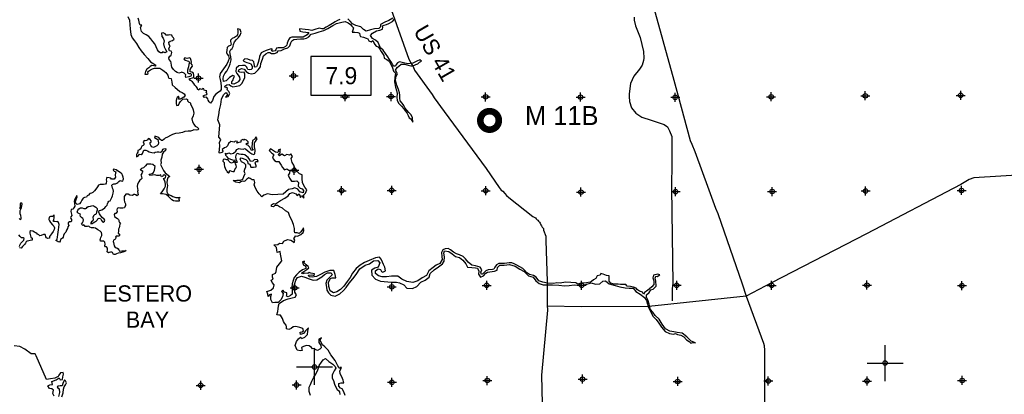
# Model space of a CAD drawing. Extents: x 93694 to 431614, y 695417 to 917177.
# Tile 5 of 13: x 205371 to 260041, y 758186 to 779023. Entities that reach past the tile are written whole.
import ezdxf
from ezdxf.enums import TextEntityAlignment as Align

# ---------------------------------------------------------------- set-up
doc = ezdxf.new("R2010")
doc.units = 0
doc.header["$LTSCALE"] = 2000
doc.header["$PDMODE"] = 34
doc.header["$PDSIZE"] = 250
doc.layers.get('0').update_dxf_attribs({"linetype": 'CONTINUOUS'})
for name, color, linetype in [('BOXES', 7, 'CONTINUOUS'), ('MAJROADS', 9, 'CONTINUOUS'), ('MAY1990', 7, 'CONTINUOUS'), ('RGAGES', 5, 'CONTINUOUS'), ('SEC', 2, 'CONTINUOUS'), ('TSHIPS', 7, 'CONTINUOUS'), ('WATER', 4, 'CONTINUOUS')]:
    doc.layers.add(name, color=color, linetype=linetype)

# ---------------------------------------------------------------- blocks, each defined once
blk = doc.blocks.new('TICK')
at = {"color": 0}
for points in [[(500, 0), (500, 1000)], [(0, 500), (1000, 500)]]:
    blk.add_lwpolyline(points, dxfattribs=at)
blk.add_point((500, 500), dxfattribs=at)
blk = doc.blocks.new('RGAGE')
at = {"layer": 'RGAGES', "color": 0, "const_width": 245}
blk.add_lwpolyline([(-301, 0, 1), (384, 0, 1)], format="xyb", close=True, dxfattribs=at)
at = {"layer": 'RGAGES', "color": 0}
blk.add_attdef('ID--#', text='', height=540, dxfattribs=at).set_placement((434, 809), align=Align.CENTER)
blk = doc.blocks.new('BOX')
at = {"color": 0}
blk.add_lwpolyline([(-1455, -532), (1065, -532), (1065, 1088), (-1455, 1088)], close=True, dxfattribs=at)

msp = doc.modelspace()

# ---------------------------------------------------------------- linework, layer by layer
at = {"layer": 'MAJROADS', "color": 0}
for points in [[(225991, 779587), (226976, 776823), (227067, 776655), (227149, 776528), (227224, 776419), (227290, 776217), (228276, 774853), (228393, 774684), (228940, 773918), (231279, 770750), (232000, 769680), (232108, 769545), (232200, 769486), (232316, 769359), (232399, 769250), (232524, 769132), (233865, 768074), (233940, 768032), (234015, 767998), (234057, 767939), (234098, 767888), (234149, 767871), (234173, 767821), (234198, 767795), (234240, 767753), (234273, 767711), (234281, 767652), (234306, 767610), (234347, 767551), (234380, 767476), (234447, 767408), (234463, 767307), (234578, 766980), (234576, 766737), (234651, 764457), (234666, 763091), (234682, 762924), (234673, 762873), (234336, 759248), (234479, 753675)], [(240473, 780066), (241697, 775666), (241917, 774843), (242602, 772308), (242693, 772106), (242858, 771694), (243638, 769560), (243999, 768544), (244131, 768241), (245484, 764335), (245705, 763646), (246675, 761025), (246699, 760899), (246722, 760630), (246735, 759072), (246696, 753760)], [(239488, 779153), (239485, 778992), (239556, 778673), (239818, 778022), (240000, 777250), (240022, 776882), (240016, 776760), (239930, 776501), (239791, 776265), (239475, 775884), (239284, 775477), (239210, 774903), (239210, 774748), (239232, 774469), (239343, 774120), (239582, 773831), (239907, 773594), (240442, 773425), (240879, 773289), (241158, 773200), (241342, 773055), (241456, 772832), (241577, 772529), (241584, 771130), (241555, 769654), (241639, 764345)], [(262841, 770511), (258347, 770218), (258087, 770137), (257624, 769855), (252383, 767113), (247109, 764396), (245705, 763646), (240295, 763073), (236566, 763059), (234666, 763091)], [(241639, 764345), (241593, 764073), (241595, 763379)]]:
    msp.add_lwpolyline(points, dxfattribs=at)
at = {"layer": 'SEC', "color": 0}
for p in [(215304, 775771), (220575, 775901), (223434, 774738), (225990, 774749), (231243, 774729), (236513, 774717), (241766, 774706), (247095, 774735), (252324, 774791), (257619, 774812), (215335, 770701), (220614, 770648), (223247, 769511), (226028, 769529), (231248, 769509), (252337, 769496), (257666, 769525), (236535, 769430), (241788, 769461), (247150, 769465), (220645, 764104), (226033, 764167), (231303, 764247), (236574, 764252), (241852, 764249), (247122, 764245), (252417, 764259), (257687, 764230), (215421, 758686), (220742, 758708), (226038, 758855), (231333, 758952), (236621, 759032), (241907, 758903), (246935, 758931), (252421, 758926), (257699, 758956)]:
    msp.add_point(p, dxfattribs=at)
at = {"layer": 'WATER', "color": 0}
for points in [[(211378, 779207), (211477, 778989), (211484, 778738), (211507, 778520), (211547, 778201), (211621, 778017), (211737, 777840), (211854, 777697), (211986, 777470), (212110, 777293), (212285, 777091), (212484, 776872), (212626, 776687), (212826, 776569), (212926, 776493), (212900, 776443), (212817, 776460), (212716, 776477), (212607, 776411), (212548, 776353), (212422, 776262), (212354, 776136), (212320, 775994), (212445, 775993), (212512, 776035), (212488, 776094), (212530, 776152), (212639, 776227), (212740, 776293), (212849, 776317), (212975, 776333), (213159, 776324), (213317, 776222), (213401, 776163), (213492, 776087), (213592, 775936), (213616, 775843), (213658, 775776), (213775, 775742), (213799, 775641), (213824, 775574), (213831, 775407), (213998, 775246), (214114, 775154), (214256, 775035), (214389, 774968), (214498, 774892), (214564, 774807), (214480, 774707), (214387, 774658), (214286, 774608), (214194, 774600), (214203, 774667), (214229, 774734), (214195, 774751), (214111, 774701), (214077, 774626), (214051, 774526), (214059, 774384), (214083, 774241), (214192, 774274), (214235, 774366), (214302, 774466), (214429, 774599), (214630, 774623), (214680, 774581), (214696, 774505), (214754, 774438), (214846, 774412), (214879, 774278), (214961, 774118), (215011, 774017), (215043, 773825), (215000, 773674), (214924, 773507), (214973, 773339), (215039, 773213), (215114, 773096), (215222, 773036), (215314, 772960), (215255, 772894), (215163, 772886), (215045, 772895), (214962, 772862), (214861, 772829), (214735, 772830), (214542, 772798), (214408, 772757), (214232, 772708), (214031, 772693), (213863, 772635), (213746, 772577), (213586, 772495), (213452, 772437), (213384, 772370), (213308, 772304), (213241, 772296), (213158, 772380), (213092, 772464), (212983, 772515), (212883, 772541), (212857, 772466), (212941, 772407), (213041, 772356), (213073, 772171), (213056, 772088), (212980, 772013), (212871, 771947), (212795, 771914), (212703, 771948), (212645, 772023), (212612, 772099), (212613, 772183), (212663, 772216), (212672, 772283), (212622, 772350), (212531, 772418), (212488, 772376), (212480, 772334), (212413, 772310), (212337, 772285), (212279, 772311), (212228, 772236), (212261, 772135), (212269, 772059), (212235, 772026), (212159, 771985), (212125, 771918), (212091, 771835), (212016, 771785), (211940, 771752), (211923, 771660), (211897, 771593), (211855, 771526), (211854, 771401), (211921, 771425), (211972, 771475), (212031, 771534), (212123, 771525), (212182, 771574), (212224, 771666), (212267, 771766), (212375, 771757), (212459, 771732), (212568, 771681), (212701, 771638), (212835, 771620), (212902, 771653), (213003, 771678), (213095, 771677), (213187, 771660), (213279, 771710), (213314, 771818), (213423, 771859), (213490, 771834), (213464, 771742), (213354, 771659), (213287, 771542), (213260, 771375), (213209, 771216), (213233, 771040), (213191, 770965), (213265, 770814), (213364, 770629), (213447, 770503), (213614, 770368), (213714, 770292), (213596, 770225), (213554, 770109), (213544, 769950), (213585, 769807), (213559, 769698), (213550, 769589), (213541, 769439), (213590, 769346), (213665, 769287), (213774, 769253), (213882, 769185), (214041, 769134), (214184, 769142), (214275, 769124), (214208, 769074), (214216, 769032), (214233, 768982), (214224, 768924), (214140, 768932), (214031, 768933), (213906, 768942), (213823, 769002), (213731, 769094), (213631, 769195), (213506, 769297), (213297, 769332), (213197, 769332), (213273, 769449), (213391, 769607), (213476, 769766), (213460, 769858), (213444, 769992), (213411, 770093), (213362, 770194), (213471, 770235), (213480, 770335), (213396, 770386), (213338, 770361), (213312, 770311), (213245, 770278), (213228, 770328), (213204, 770387), (213120, 770363), (212994, 770363), (212877, 770389), (212752, 770382), (212592, 770358), (212568, 770425), (212719, 770466), (212794, 770515), (212862, 770649), (212889, 770850), (212755, 770968), (212647, 770994), (212538, 770986), (212429, 770995), (212353, 770903), (212286, 770820), (212243, 770787), (212126, 770754), (212059, 770679), (212134, 770645), (212200, 770603), (212175, 770545), (212149, 770469), (212098, 770378), (212140, 770302), (212147, 770193), (212097, 770143), (212046, 770093), (211979, 770010), (211919, 769876), (211893, 769743), (211909, 769634), (211934, 769525), (211908, 769458), (211933, 769382), (211957, 769290), (211882, 769232), (211840, 769274), (211773, 769291), (211706, 769300), (211631, 769250), (211488, 769268), (211397, 769327), (211263, 769311), (211178, 769186), (211169, 769111), (211177, 768994), (211193, 768885), (211251, 768776), (211250, 768684), (211208, 768634), (211191, 768558), (211098, 768542), (211015, 768543), (210939, 768543), (210864, 768552), (210780, 768519), (210771, 768452), (210779, 768327), (210711, 768243), (210661, 768235), (210619, 768185), (210643, 768085), (210710, 768026), (210793, 767958), (210860, 767916), (210876, 767874), (210876, 767824), (210909, 767748), (210984, 767731), (210959, 767689), (210925, 767647), (210908, 767547), (210890, 767455), (210865, 767372), (210855, 767254), (210838, 767154), (210921, 767087), (210921, 767020), (210887, 766978), (210812, 766987), (210736, 766979), (210694, 766929), (210702, 766904), (210694, 766837), (210660, 766795), (210618, 766779), (210576, 766754), (210559, 766695), (210575, 766637), (210600, 766544), (210624, 766444), (210674, 766360), (210766, 766334), (210841, 766275), (210874, 766216), (210915, 766140), (211041, 766165), (211150, 766164), (211284, 766188), (211208, 766122), (211099, 766097), (210965, 766048), (210847, 766032), (210755, 766008), (210671, 765966), (210587, 765958), (210554, 766009), (210530, 766076), (210479, 766101), (210412, 766085), (210345, 766069), (210295, 766061), (210237, 766103), (210238, 766229), (210238, 766321), (210188, 766380), (210138, 766397), (210105, 766447), (210114, 766531), (210098, 766648), (210048, 766707), (209956, 766699), (209864, 766700), (209839, 766775), (209865, 766834), (209882, 766901), (209933, 767026), (209933, 767093), (209909, 767185), (209834, 767253), (209709, 767329), (209576, 767422), (209484, 767448), (209366, 767448), (209274, 767474), (209225, 767516), (209166, 767542), (209116, 767517), (209015, 767518), (208974, 767577), (208924, 767610), (208882, 767569), (208807, 767653), (208857, 767720), (208900, 767795), (208917, 767887), (208884, 767962), (208801, 768022), (208743, 768072), (208735, 768148), (208743, 768206), (208660, 768248), (208610, 768266), (208568, 768324), (208594, 768433), (208653, 768508), (208754, 768549), (208846, 768549), (208930, 768515), (209047, 768514), (209089, 768547), (209123, 768597), (209165, 768630), (209215, 768630), (209299, 768646), (209425, 768679), (209508, 768645), (209600, 768594), (209675, 768526), (209666, 768434), (209632, 768326), (209623, 768217), (209581, 768184), (209522, 768167), (209463, 768118), (209437, 768026), (209445, 767917), (209436, 767833), (209360, 767775), (209318, 767717), (209318, 767675), (209393, 767683), (209460, 767732), (209544, 767774), (209612, 767824), (209671, 767873), (209713, 767949), (209780, 767990), (209855, 767956), (209922, 767847), (209971, 767788), (210013, 767762), (210072, 767812), (210098, 767871), (210056, 767930), (209956, 768022), (209881, 768106), (209799, 768224), (209766, 768317), (209791, 768409), (209875, 768433), (209926, 768449), (210018, 768499), (210102, 768549), (210161, 768624), (210220, 768699), (210246, 768774), (210288, 768866), (210322, 768932), (210389, 768949), (210440, 769024), (210483, 769124), (210525, 769233), (210568, 769366), (210577, 769492), (210569, 769584), (210528, 769651), (210487, 769811), (210521, 769852), (210596, 769885), (210689, 769901), (210756, 769926), (210815, 769959), (210874, 770017), (210949, 770075), (211008, 770058), (211092, 770049), (211125, 770108), (211134, 770166), (211110, 770267), (211085, 770368), (211044, 770452), (210952, 770519), (210861, 770587), (210719, 770680), (210585, 770706), (210560, 770647), (210618, 770605), (210701, 770554), (210693, 770496), (210675, 770379), (210699, 770261), (210615, 770153), (210556, 770153), (210464, 770154), (210423, 770204), (210331, 770230), (210205, 770239), (210188, 770181), (210179, 770114), (210187, 770039), (210178, 769938), (210136, 769880), (210019, 769855), (209952, 769848), (209843, 769857), (209742, 769815), (209691, 769724), (209590, 769599), (209522, 769499), (209430, 769407), (209362, 769383), (209262, 769358), (209186, 769267), (209127, 769217), (209076, 769158), (208967, 769134), (208892, 769101), (208824, 768993), (208765, 768867), (208697, 768776), (208563, 768743), (208488, 768811), (208472, 768903), (208498, 769020), (208566, 769178), (208541, 769237), (208507, 769179), (208473, 769112), (208431, 769037), (208388, 768912), (208412, 768794), (208428, 768660), (208377, 768560), (208327, 768493), (208234, 768461), (208209, 768360), (208225, 768276), (208241, 768201), (208266, 768125), (208215, 768050), (208190, 768009), (208206, 767958), (208247, 767908), (208255, 767816), (208221, 767774), (208129, 767783), (208070, 767733), (208070, 767666), (208095, 767574), (208052, 767499), (208026, 767407), (207976, 767324), (207925, 767198), (207832, 767115), (207798, 767023), (207789, 766931), (207747, 766865), (207696, 766831), (207637, 766790), (207628, 766706), (207578, 766656), (207511, 766674), (207461, 766699), (207386, 766733), (207453, 766816), (207479, 766933), (207480, 767084), (207506, 767209), (207524, 767343), (207541, 767477), (207567, 767628), (207535, 767737), (207485, 767804), (207409, 767788), (207317, 767805), (207242, 767789), (207242, 767848), (207276, 767906), (207293, 767981), (207294, 768073), (207278, 768165), (207253, 768124), (207202, 768082), (207085, 768075), (207001, 768033), (206983, 767916), (207033, 767832), (207091, 767748), (207199, 767622), (207265, 767538), (207307, 767454), (207281, 767345), (207238, 767236), (207145, 767120), (207019, 766962), (207035, 766869), (206926, 766845), (206859, 766887), (206826, 766954), (206810, 767030), (206777, 767072), (206685, 767073), (206559, 767023), (206483, 767007), (206442, 767057), (206367, 767091), (206325, 767150), (206250, 767176), (206192, 767210), (206100, 767261), (205999, 767278), (205932, 767237), (205932, 767153), (205956, 767077), (205972, 767002), (205997, 766935), (206064, 766876), (206055, 766759), (205962, 766734), (205879, 766726), (205786, 766710), (205736, 766660), (205694, 766593), (205634, 766510), (205533, 766410), (205449, 766319), (205365, 766328)], [(223143, 779027), (223017, 778969), (222891, 778903), (222740, 778803), (222555, 778704), (222395, 778613), (222244, 778505), (222152, 778506), (221998, 778543), (221755, 778469), (221587, 778429), (221412, 778463), (221219, 778481), (220909, 778508), (220917, 778391), (221101, 778340), (221260, 778330), (221427, 778312), (221326, 778171), (221116, 778055), (220789, 778057), (220488, 778051), (220371, 778018), (220295, 777901), (220252, 777809), (220226, 777709), (220201, 777600), (220133, 777525), (219999, 777459), (219856, 777460), (219773, 777461), (219714, 777461), (219630, 777437), (219588, 777353), (219554, 777295), (219470, 777262), (219395, 777254), (219361, 777321), (219404, 777346), (219379, 777405), (219287, 777389), (219161, 777348), (219052, 777306), (218892, 777232), (218783, 777183), (218681, 776982), (218663, 776848), (218612, 776639), (218561, 776481), (218526, 776397), (218451, 776381), (218418, 776406), (218401, 776482), (218385, 776574), (218369, 776683), (218294, 776750), (218161, 776776), (218035, 776827), (217868, 776837), (217784, 776745), (217825, 776712), (217892, 776669), (217992, 776644), (218109, 776609), (218201, 776558), (218284, 776441), (218283, 776298), (218216, 776249), (218115, 776241), (218040, 776258), (218007, 776325), (217982, 776376), (217891, 776468), (217740, 776469), (217531, 776462), (217396, 776321), (217378, 776145), (217436, 776028), (217502, 775935), (217577, 775826), (217593, 775700), (217525, 775583), (217483, 775542), (217373, 775484), (217256, 775434), (217156, 775460), (217148, 775577), (217182, 775627), (217224, 775669), (217250, 775753), (217292, 775886), (217209, 775912), (217116, 775871), (217024, 775813), (216940, 775729), (216830, 775630), (216696, 775589), (216663, 775740), (216681, 775882), (216757, 776032), (216876, 776165), (216935, 776274), (216994, 776424), (217062, 776566), (217114, 776783), (217098, 776959), (217066, 777127), (217033, 777253), (217093, 777361), (217169, 777428), (217219, 777528), (217245, 777645), (217296, 777787), (217406, 777912), (217524, 778037), (217617, 778161), (217668, 778312), (217611, 778480), (217460, 778514), (217485, 778405), (217492, 778296), (217467, 778188), (217416, 778113), (217307, 778038), (217172, 777972), (217071, 777889), (217079, 777805), (217111, 777662), (217069, 777587), (216960, 777546), (216893, 777480), (216866, 777321), (216857, 777204), (216898, 777095), (216965, 777019), (216997, 776859), (216938, 776717), (216870, 776550), (216785, 776409), (216692, 776284), (216599, 776167), (216506, 776025), (216463, 775841), (216496, 775699), (216545, 775506), (216560, 775305), (216551, 775146), (216508, 775054), (216416, 774996), (216256, 774888), (216155, 774747), (216069, 774530), (215968, 774388), (215901, 774447), (215835, 774539), (215810, 774623), (215744, 774707), (215627, 774692), (215560, 774784), (215636, 774817), (215770, 774858), (215779, 774917), (215729, 774984), (215763, 775067), (215671, 775076), (215613, 775110), (215588, 775169), (215538, 775186), (215487, 775145), (215437, 775153), (215362, 775171), (215311, 775095), (215253, 775163), (215237, 775222), (215179, 775306), (215104, 775382), (215037, 775474), (214971, 775567), (214854, 775643), (214780, 775735), (214838, 775752), (214972, 775784), (215040, 775809), (215040, 775935), (215016, 776044), (214933, 776094), (214832, 776128), (214842, 776254), (214901, 776337), (214968, 776437), (214952, 776504), (214894, 776589), (214903, 776664), (214895, 776756), (214862, 776857), (214812, 776899), (214670, 776858), (214536, 776901), (214494, 776826), (214569, 776767), (214669, 776741), (214761, 776723), (214794, 776631), (214768, 776522), (214742, 776405), (214725, 776339), (214691, 776213), (214690, 776071), (214765, 776037), (214874, 776028), (214907, 775961), (214873, 775877), (214755, 775844), (214596, 775812), (214580, 775887), (214597, 775963), (214497, 776039), (214380, 776098), (214330, 776090), (214212, 776049), (214120, 776091), (214029, 776134), (213912, 776260), (213821, 776378), (213796, 776470), (213781, 776613), (213756, 776705), (213673, 776806), (213648, 776898), (213716, 776990), (213783, 777048), (213826, 777198), (213776, 777266), (213685, 777291), (213652, 777409), (213694, 777501), (213720, 777568), (213670, 777643), (213654, 777769), (213730, 777819), (213864, 777868), (213940, 777935), (213915, 778010), (213849, 778061), (213816, 778161), (213707, 778179), (213632, 778154), (213506, 778155), (213440, 778239), (213331, 778290), (213239, 778266), (213271, 778081), (213329, 777997), (213387, 777854), (213352, 777679), (213393, 777503), (213476, 777368), (213533, 777226), (213433, 777176), (213416, 777201), (213324, 777227), (213274, 777185), (213190, 777186), (213090, 777237), (213015, 777346), (212958, 777506), (212875, 777674), (212767, 777808), (212659, 777960), (212551, 778086), (212401, 778179), (212242, 778247), (212126, 778365), (212086, 778591), (212145, 778708), (212061, 778726), (212020, 778801), (211979, 778986), (211955, 779111)], [(223444, 758117), (223378, 758327), (223278, 758487), (223187, 758537), (223095, 758639), (223096, 758789), (223222, 758830), (223365, 758829), (223332, 758972), (223250, 759157), (223167, 759325), (223143, 759501), (223228, 759626), (223228, 759710), (223152, 759627), (223028, 759778), (222896, 760072), (222646, 760392), (222497, 760644), (222323, 760822), (222189, 760931), (222107, 761066), (222057, 761192), (222083, 761267), (222125, 761334), (221974, 761259), (221989, 761067), (222089, 760899), (222105, 760781), (222029, 760690), (221911, 760623), (221786, 760683), (221736, 760733), (221635, 760717), (221569, 760793), (221444, 760878), (221293, 760896), (221133, 760838), (221016, 760797), (221040, 760696), (221056, 760621), (220948, 760613), (220780, 760648), (220673, 760908), (220750, 761125), (220852, 761275), (220961, 761367), (221044, 761291), (221204, 761357), (221356, 761515), (221374, 761699), (221400, 761892), (221248, 761725), (221122, 761567), (220954, 761518), (220938, 761635), (221064, 761659), (221123, 761718), (221098, 761852), (220923, 761912), (220705, 761963), (220588, 761939), (220563, 761947), (220453, 761856), (220319, 761798), (220194, 761824), (220194, 761933), (220170, 762026), (220078, 762152), (220020, 762236), (219971, 762412), (219905, 762505), (219855, 762597), (219763, 762589), (219646, 762615), (219698, 762799), (219732, 762942), (219750, 763109), (219776, 763234), (220028, 763400), (220272, 763491), (220498, 763548), (220675, 763597), (220734, 763722), (220659, 763840), (220627, 763999), (220603, 764217), (220655, 764359), (220706, 764543), (220799, 764685), (221017, 764759), (221210, 764707), (221452, 764613), (221669, 764537), (221879, 764560), (222156, 764718), (222291, 764851), (222459, 764942), (222660, 764940), (222727, 764839), (222567, 764690), (222423, 764532), (222363, 764356), (222404, 764146), (222428, 763987), (222519, 763836), (222652, 763701), (222886, 763649), (223147, 763773), (223349, 763956), (223501, 764131), (223670, 764364), (223864, 764606), (224050, 764847), (224262, 765164), (224548, 765363), (224800, 765445), (225019, 765603), (225253, 765635), (225370, 765492), (225276, 765266), (225091, 765209), (224898, 765084), (224921, 764816), (225129, 764597), (225405, 764486), (225806, 764442), (226024, 764415), (226284, 764430), (226459, 764379), (226693, 764268), (226868, 764091), (227186, 764064), (227430, 764188), (227641, 764421), (227884, 764528), (228103, 764694), (228163, 764911), (228382, 765111), (228618, 765269), (228854, 765443), (228947, 765593), (228957, 765828), (228916, 766037), (228959, 766171), (229193, 766127), (229385, 766009), (229577, 765857), (229786, 765805), (229978, 765653), (230135, 765451), (230235, 765266), (230477, 765231), (230678, 765213), (230795, 765195), (230861, 765044), (230843, 764868), (230951, 764708), (231119, 764774), (231254, 764932), (231351, 764987), (231481, 765006), (231732, 765030), (231875, 765087), (231910, 765238), (232036, 765363), (232262, 765361), (232573, 765409), (232882, 765315), (233140, 765154), (233382, 765010), (233624, 764774), (233875, 764705), (234032, 764495), (234215, 764343), (234433, 764283), (234625, 764273), (234960, 764271), (235304, 764252), (235614, 764225), (235873, 764248), (236167, 764271), (236435, 764252), (236753, 764275), (237106, 764382), (237340, 764322), (237583, 764337), (237751, 764478), (237902, 764502), (238110, 764333), (238428, 764231), (238696, 764162), (238988, 764110), (239206, 764091), (239432, 764090), (239590, 763913), (239815, 763752), (240057, 763575), (240165, 763406), (240222, 763205), (240271, 763045), (240387, 762785), (240544, 762516), (240719, 762356), (240860, 762145), (241009, 761926), (241208, 761682), (241450, 761563), (241668, 761528), (241777, 761569), (241894, 761518), (242086, 761475), (242245, 761382), (242386, 761222), (242536, 761120), (242628, 761028), (242754, 761060), (242888, 761059), (242654, 761145), (242412, 761381), (242163, 761584), (241886, 761619), (241686, 761654), (241468, 761706), (241226, 761833), (241044, 762085), (240878, 762363), (240661, 762565), (240520, 762751), (240396, 762911), (240322, 763196), (240257, 763448), (240166, 763582), (240167, 763716), (240318, 763849), (240420, 763991), (240546, 764040), (240706, 764207), (240700, 764492), (240659, 764651), (240685, 764760), (240768, 764742), (240920, 764825), (240811, 764876), (240559, 764819), (240525, 764669), (240582, 764501), (240573, 764291), (240463, 764158), (240328, 764042), (240168, 763926), (240067, 763843), (240008, 763751), (239950, 763860), (239783, 763920), (239683, 763996), (239608, 764097), (239458, 764140), (239282, 764175), (239098, 764201), (239031, 764294), (238872, 764303), (238738, 764296), (238604, 764322), (238361, 764315), (238194, 764366), (238103, 764476), (238095, 764593), (238105, 764777), (237946, 764795), (237762, 764872), (237637, 764906), (237594, 764814), (237443, 764773), (237359, 764632), (237232, 764549), (237123, 764466), (237047, 764433), (236846, 764392), (236678, 764368), (236519, 764361), (236360, 764312), (236243, 764388), (235967, 764406), (235673, 764417), (235388, 764360), (235204, 764378), (235028, 764354), (234685, 764373), (234425, 764425), (234191, 764494), (234042, 764696), (233892, 764789), (233674, 764849), (233516, 764967), (233425, 765077), (233300, 765178), (233141, 765280), (232966, 765365), (232824, 765450), (232699, 765501), (232556, 765493), (232297, 765461), (232129, 765463), (231970, 765455), (231844, 765381), (231759, 765256), (231700, 765147), (231624, 765131), (231381, 765116), (231247, 765058), (231179, 764975), (231086, 764883), (231011, 764859), (230978, 764985), (231029, 765110), (230947, 765261), (230679, 765338), (230470, 765373), (230278, 765542), (230120, 765719), (229987, 765846), (229787, 765939), (229628, 765999), (229461, 766092), (229295, 766219), (229161, 766304), (229002, 766280), (228859, 766222), (228791, 766072), (228815, 765854), (228822, 765678), (228703, 765469), (228493, 765370), (228325, 765245), (228097, 765063), (227953, 764796), (227726, 764663), (227474, 764497), (227205, 764399), (226862, 764468), (226587, 764595), (226362, 764765), (226018, 764767), (225733, 764719), (225490, 764712), (225289, 764772), (225123, 764899), (225124, 765058), (225284, 765157), (225401, 765131), (225459, 765014), (225542, 764979), (225677, 765062), (225645, 765264), (225578, 765398), (225521, 765541), (225447, 765709), (225355, 765818), (225120, 765786), (224784, 765621), (224524, 765522), (224280, 765373), (224061, 765182), (223850, 764932), (223722, 764682), (223553, 764457), (223367, 764207), (223182, 764015), (222988, 763883), (222804, 763834), (222612, 763936), (222530, 764179), (222515, 764422), (222633, 764631), (222726, 764672), (222918, 764662), (222894, 764847), (222821, 765082), (222594, 765075), (222309, 764985), (222065, 764852), (221855, 764736), (221612, 764696), (221436, 764722), (221412, 764815), (221596, 764830), (221721, 764804), (221739, 764888), (221538, 764931), (221446, 764965), (221362, 764899), (221211, 764933), (221085, 764892), (221010, 764918), (221145, 765018), (221321, 765125), (221431, 765225), (221390, 765292), (221281, 765385), (221173, 765503), (221182, 765595), (221065, 765546), (221114, 765395), (221214, 765327), (221264, 765285), (221255, 765176), (221070, 765102), (220893, 764986), (220742, 764836), (220615, 764686), (220555, 764519), (220495, 764327), (220477, 764134), (220493, 763941), (220508, 763765), (220399, 763674), (220273, 763600), (220181, 763642), (220206, 763726), (220199, 763826), (220073, 763877), (219990, 763978), (219906, 763904), (220006, 763794), (219963, 763602), (219869, 763435), (219726, 763285), (219542, 763295), (219408, 763279), (219317, 763464), (219318, 763631), (219344, 763748), (219235, 763724), (219175, 763632), (219151, 763750), (219102, 763909), (219320, 763975), (219464, 764116), (219506, 764275), (219382, 764410), (219341, 764536), (219450, 764594), (219417, 764694), (219410, 764845), (219569, 764919), (219604, 765011), (219647, 765262), (219791, 765446), (219934, 765612), (219885, 765797), (219853, 765973), (219837, 766132), (219661, 766083), (219645, 766217), (219629, 766351), (219488, 766503), (219706, 766510), (219799, 766601), (219958, 766567), (220042, 766709), (220236, 766800), (220428, 766756), (220528, 766697), (220620, 766638), (220646, 766755), (220588, 766856), (220672, 766947), (220672, 766998), (220790, 766988), (220974, 767071), (221109, 767187), (221152, 767304), (221136, 767438), (221035, 767305), (220967, 767213), (220883, 767139), (220782, 767164), (220648, 767165), (220624, 767266), (220625, 767417), (220568, 767626), (220486, 767878), (220378, 768072), (220288, 768298), (220129, 768400), (219962, 768535), (219804, 768620), (219687, 768679), (219536, 768680), (219469, 768614), (219352, 768631), (219344, 768724), (219462, 768790), (219579, 768789), (219688, 768864), (219848, 768963), (220092, 769087), (220277, 769228), (220378, 769353), (220513, 769403), (220713, 769334), (220771, 769242), (220898, 769333), (220955, 769140), (221023, 769248), (221139, 769105), (221156, 769172), (221140, 769289), (221241, 769381), (221310, 769556), (221202, 769699), (221078, 769943), (221054, 770186), (221056, 770387), (220905, 770447), (220689, 770675), (220599, 770926), (220507, 771086), (220442, 771304), (220510, 771405), (220419, 771564), (220343, 771481), (220201, 771532), (220074, 771441), (219924, 771534), (219798, 771443), (219731, 771527), (219841, 771618), (219825, 771744), (219859, 771828), (219725, 771770), (219741, 771686), (219682, 771628), (219573, 771662), (219406, 771764), (219290, 771832), (219230, 771740), (219363, 771605), (219463, 771537), (219463, 771470), (219412, 771395), (219437, 771278), (219511, 771185), (219611, 771126), (219754, 771142), (219820, 771041), (219887, 770923), (219961, 770805), (220069, 770679), (220212, 770720), (220362, 770610), (220353, 770493), (220276, 770376), (220351, 770208), (220459, 770048), (220626, 770047), (220752, 770063), (220860, 769961), (220842, 769769), (220942, 769659), (221059, 769608), (221133, 769516), (221116, 769390), (220932, 769450), (220824, 769593), (220657, 769670), (220497, 769612), (220288, 769580), (220153, 769447), (220001, 769322), (219708, 769299), (219381, 769276), (219139, 769345), (218920, 769254), (218811, 769171), (218670, 769331), (218562, 769491), (218471, 769651), (218397, 769836), (218423, 769961), (218398, 770112), (218273, 770121), (218164, 770197), (218089, 770223), (217980, 770157), (217879, 770032), (217811, 770016), (217745, 770050), (217652, 770000), (217576, 769950), (217376, 769977), (217226, 770078), (217427, 770094), (217628, 770092), (217754, 770158), (217822, 770300), (217890, 770467), (217832, 770577), (217866, 770710), (217926, 770844), (217927, 770945), (217835, 771046), (217685, 771114), (217611, 771265), (217661, 771340), (217920, 771255), (218020, 771145), (218036, 771019), (218145, 770993), (218211, 770825), (218353, 770824), (218504, 770840), (218504, 770890), (218438, 771058), (218489, 771142), (218606, 771133), (218582, 771233), (218414, 771243), (218313, 771151), (218196, 771144), (218146, 771236), (218063, 771354), (217980, 771413), (217872, 771498), (217788, 771532), (217662, 771516), (217562, 771542), (217479, 771584), (217386, 771543), (217352, 771401), (217368, 771267), (217426, 771157), (217425, 771065), (217358, 771091), (217334, 771191), (217208, 771201), (217099, 771243), (216974, 771303), (216883, 771387), (216824, 771463), (216800, 771597), (216875, 771563), (216993, 771613), (217093, 771553), (217236, 771603), (217379, 771702), (217430, 771794), (217531, 771852), (217640, 771843), (217773, 771825), (217874, 771858), (217933, 771816), (218032, 771731), (218157, 771638), (218257, 771562), (218349, 771520), (218425, 771569), (218443, 771762), (218411, 771946), (218412, 772055), (218404, 772181), (218472, 772256), (218556, 772389), (218482, 772499), (218422, 772374), (218296, 772299), (218286, 772132), (218268, 771939), (218301, 771822), (218326, 771763), (218242, 771755), (218143, 771932), (218043, 772049), (217959, 772067), (217968, 772150), (218052, 772142), (218061, 772225), (217969, 772318), (217869, 772361), (217810, 772319), (217752, 772353), (217659, 772312), (217642, 772211), (217533, 772187), (217424, 772163), (217458, 772246), (217341, 772272), (217274, 772214), (217181, 772223), (217089, 772249), (216963, 772141), (216912, 772007), (216844, 771940), (216744, 771891), (216617, 771799), (216642, 771715), (216633, 771649), (216507, 771599), (216440, 771625), (216493, 772001), (216461, 772194), (216537, 772353), (216421, 772496), (216456, 772722), (216474, 772931), (216493, 773166), (216377, 773443), (216429, 773727), (216473, 774012), (216542, 774313), (216578, 774597), (216688, 774848), (216798, 774956), (216873, 774947), (216889, 774821), (216805, 774705), (216939, 774754), (217032, 774921), (216991, 775030), (216908, 775098), (216891, 775156), (216909, 775215), (216850, 775257), (216791, 775241), (216767, 775325), (216868, 775399), (217002, 775424), (217094, 775348), (217210, 775280), (217412, 775320), (217588, 775369), (217714, 775478), (217816, 775678), (217876, 775803), (217877, 775987), (217827, 776097), (217685, 776089), (217601, 776098), (217518, 776149), (217544, 776224), (217687, 776315), (217829, 776272), (217945, 776138), (218070, 776053), (218237, 776010), (218430, 776051), (218616, 776242), (218734, 776392), (218760, 776576), (218846, 776827), (218914, 777011), (219032, 777127), (219167, 777202), (219259, 777201), (219359, 777150), (219518, 777149), (219661, 777190), (219729, 777290), (219888, 777306), (220073, 777396), (220257, 777454), (220367, 777570), (220427, 777729), (220486, 777838), (220587, 777929), (220763, 777936), (220964, 777952), (221140, 777950), (221300, 778000), (221434, 778074), (221552, 778216), (221779, 778264), (221997, 778355), (222257, 778420), (222484, 778536), (222754, 778702), (222955, 778801), (223257, 778891), (223450, 778923), (223609, 778847), (223742, 778754), (223817, 778653), (223909, 778568), (223866, 778443), (223823, 778334), (223974, 778325), (224141, 778315), (224242, 778265), (224266, 778155), (224299, 778080), (224466, 778045), (224608, 778002), (224700, 777960), (224758, 777851), (224883, 777799), (224976, 777857), (225034, 777740), (225092, 777639), (225158, 777546), (225275, 777504), (225375, 777386), (225433, 777260), (225516, 777150), (225590, 777024), (225614, 776882), (225764, 776805), (225890, 776712), (226005, 776519), (226080, 776342), (226129, 776166), (226245, 776040), (226193, 775814), (226175, 775571), (226232, 775277), (226289, 775084), (226321, 774908), (226303, 774707), (226335, 774531), (226426, 774355), (226568, 774220), (226701, 774060), (226775, 773950), (226867, 773833), (226941, 773698), (226999, 773572), (227091, 773504), (227206, 773316), (227183, 773568), (227100, 773736), (226984, 773854), (226867, 773989), (226776, 774106), (226693, 774249), (226610, 774384), (226494, 774502), (226470, 774661), (226487, 774820), (226455, 774963), (226397, 775131), (226315, 775382), (226274, 775525), (226242, 775668), (226277, 775877), (226345, 776010), (226295, 776119), (226246, 776212), (226330, 776362), (226423, 776428), (226558, 776553), (226742, 776544), (226943, 776500), (227093, 776458), (227227, 776457), (227361, 776523), (227471, 776564), (227572, 776655), (227681, 776713), (227581, 776789), (227430, 776715), (227312, 776665), (227203, 776608), (227044, 776592), (226918, 776568), (226684, 776628), (226466, 776679), (226349, 776613), (226281, 776522), (226230, 776430), (226146, 776430), (226097, 776506), (226039, 776624), (225906, 776809), (225815, 776960), (225682, 777137), (225549, 777322), (225400, 777465), (225325, 777617), (225284, 777751), (225118, 777878), (224959, 777979), (224843, 778147), (224961, 778281), (225188, 778396), (225373, 778437), (225507, 778495), (225533, 778603), (225517, 778671), (225609, 778712), (225735, 778753), (225869, 778811), (226079, 778918), (226181, 779051)], [(226097, 779102), (225862, 778978), (225652, 778879), (225400, 778763), (225399, 778621), (225306, 778538), (225072, 778506), (224853, 778449), (224610, 778383), (224452, 778468), (224319, 778628), (224043, 778705), (223859, 778782), (223718, 778942), (223585, 779077)], [(205351, 767960), (205392, 767902), (205451, 767951), (205452, 768027), (205427, 768127), (205403, 768220), (205395, 768320), (205404, 768412), (205438, 768487), (205464, 768579), (205489, 768671), (205507, 768763), (205482, 768814), (205415, 768814), (205406, 768764), (205397, 768672), (205388, 768563), (205363, 768505)], [(205366, 766411), (205383, 766487), (205426, 766587), (205535, 766687), (205602, 766753), (205628, 766845), (205570, 766887), (205478, 766896), (205395, 766972), (205328, 767048)], [(207283, 758075), (207209, 758235), (207252, 758410), (207152, 758486), (207026, 758504), (206927, 758655), (207053, 758721), (207187, 758729), (207155, 758905), (207390, 758996), (207566, 759112), (207624, 758986), (207750, 759018), (207776, 759160), (207811, 759311), (207778, 759395), (207643, 759379), (207550, 759246), (207500, 759171), (207323, 759088), (207089, 759039), (206862, 759007), (206293, 760326), (206227, 760435), (206009, 760445), (205651, 760699), (205384, 760851), (205066, 760878)], [(221517, 758130), (221443, 758348), (221445, 758591), (221521, 758733), (221589, 758925), (221708, 759142), (221818, 759317), (221929, 759543), (222006, 759785), (222124, 759969), (222217, 760102), (222360, 760176), (222535, 760016), (222752, 759855), (222885, 759737), (222926, 759645), (222833, 759486), (222757, 759353), (222722, 759253), (222721, 759077), (222796, 758950), (222853, 758749), (222919, 758589), (222993, 758447), (223077, 758404), (223127, 758328), (223151, 758186)], [(207718, 758055), (207778, 758264), (207805, 758474), (207848, 758607), (207915, 758716), (207975, 758824), (207917, 758942), (207859, 758992), (207774, 758792), (207739, 758667), (207614, 758651), (207488, 758643), (207454, 758576), (207571, 758484), (207586, 758282), (207534, 758057)]]:
    msp.add_lwpolyline(points, dxfattribs=at)
msp.add_lwpolyline([(216864, 770623), (216897, 770564), (216956, 770513), (217014, 770538), (217006, 770597), (217032, 770630), (217140, 770604), (217207, 770578), (217283, 770586), (217325, 770687), (217376, 770762), (217410, 770837), (217394, 770912), (217352, 771005), (217328, 771072), (217244, 771131), (217219, 771081), (217126, 771039), (217051, 771082), (216976, 771149), (216943, 771225), (216868, 771225), (216810, 771243), (216734, 771268), (216667, 771252), (216642, 771160), (216716, 771076), (216724, 770967), (216740, 770858), (216773, 770757), (216823, 770665)], close=True, dxfattribs=at)

# ---------------------------------------------------------------- block references
at = {"layer": 'BOXES', "color": 0, "xscale": 1.33, "yscale": 1.33, "zscale": 1.33}
msp.add_blockref('BOX', (223471, 775532), dxfattribs=at)
at = {"layer": 'RGAGES', "color": 0}
ref = msp.add_blockref('RGAGE', (231398, 773419), dxfattribs=dict(at, xscale=1.5, yscale=1.5, zscale=1.5))
ref.add_attrib('ID--#', 'M 11B', dxfattribs={"color": 0, "height": 1056}).set_placement((235469, 773163), align=Align.CENTER)
at = {"layer": 'TSHIPS', "color": 0, "xscale": 2, "yscale": 2, "zscale": 2}
for p in [(220742, 758708), (252421, 758926)]:
    msp.add_blockref('TICK', p, dxfattribs=at)

# ---------------------------------------------------------------- texts
at = {"layer": 'MAJROADS', "color": 0}
msp.add_text('US 41', height=900, rotation=300, dxfattribs=at).set_placement((227206, 778393))
at = {"layer": 'MAY1990', "color": 0}
msp.add_text('7.9', height=950, dxfattribs=at).set_placement((223232, 775433), align=Align.CENTER)
at = {"layer": 'WATER', "color": 0}
for s, p in [('ESTERO', (212467, 763347)), ('BAY', (212467, 761890))]:
    msp.add_text(s, height=900, dxfattribs=at).set_placement(p, align=Align.CENTER)

doc.saveas('drawing.dxf')
